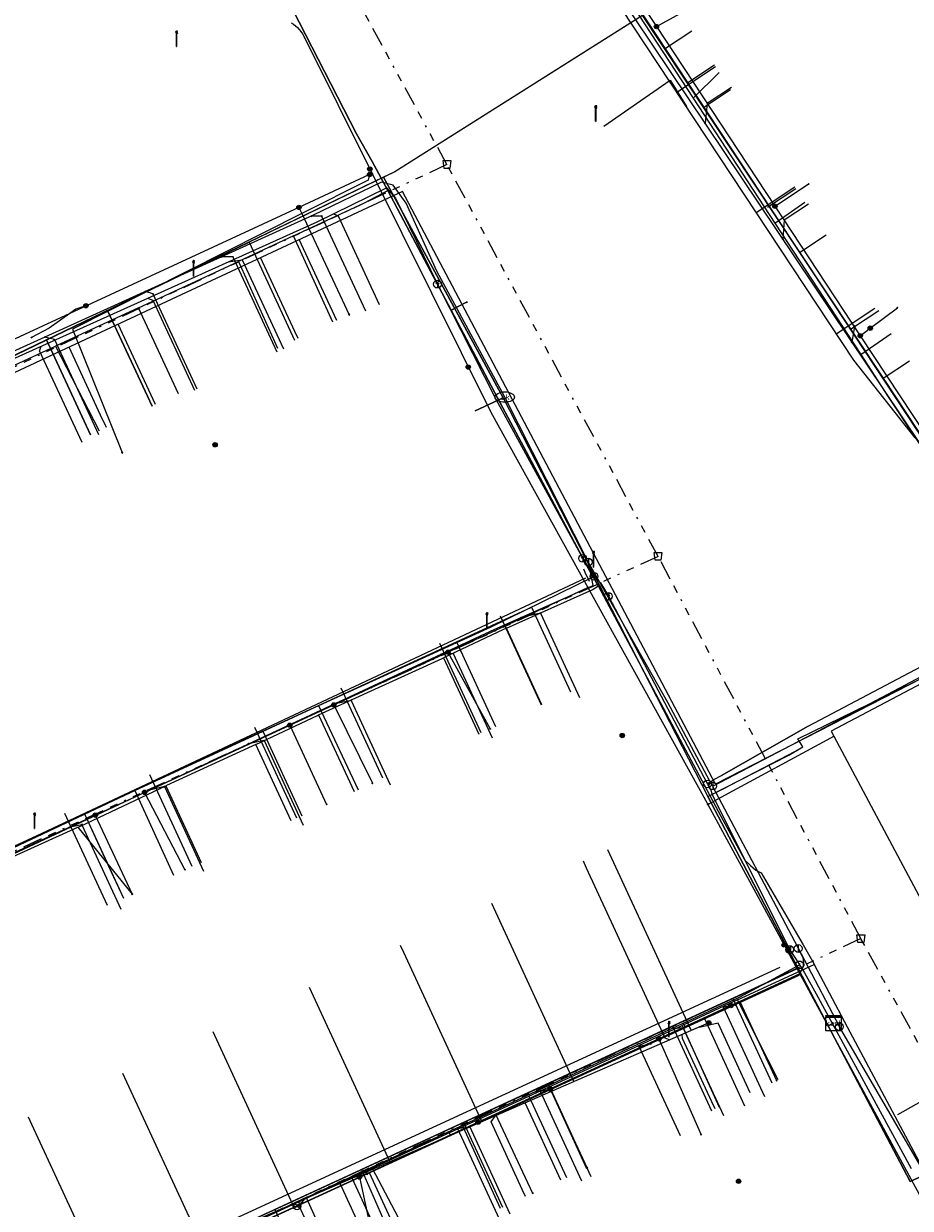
# Model space of a CAD drawing. Header units: metres. Extents: x 154975 to 155642, y 461260 to 461877.
# Tile 47 of 95: x 155279 to 155325, y 461542 to 461603. Entities that reach past the tile are written whole.
import ezdxf
from ezdxf.enums import TextEntityAlignment as Align
from ezdxf.lldxf.tags import DXFTag

# ---------------------------------------------------------------- set-up
doc = ezdxf.new("R2010")
doc.units = ezdxf.units.M
doc.linetypes.add('RI-OVERIG-SO', pattern=[17, 5, -2, 2, -2, 0, -2, 2, -2])
for name, color, linetype, lineweight, true_color in [('B-WE-KL-DATA-G', 3, 'KL-DATA-SO', 18, 0x00ff00), ('B-WE-KL-DATA_HULPSTUK-S', 3, 'Continuous', 18, 0x00ff00), ('B-WE-KL-DATA_KABELBED-G', 3, 'Continuous', 18, 0x00ff00), ('B-WE-KL-DATA_MANTELBUIS-G', 3, 'Continuous', 18, 0x00ff00), ('B-WE-KL-ET_LS-G', 1, 'KL-LS-SO', 18, 0xff0000), ('B-WE-KL-ET_LS-S', 1, 'Continuous', 18, 0xff0000), ('B-WE-KL-ET_LS_HULPSTUK-S', 1, 'Continuous', 18, 0xff0000), ('B-WE-KL-GAS_LD-G', 30, 'KL-GAS_LD-SO', 18, 0xff7f00), ('B-WE-KL-GAS_LD_HULPSTUK-S', 30, 'Continuous', 18, 0xff7f00), ('B-WE-KL-GAS_LD_MANTELBUIS-G', 30, 'Continuous', 18, 0xff7f00), ('B-WE-KL-WATER-G', 5, 'KL-WATER-SO', 18, 0x0000ff), ('B-WE-KL-WATER-S', 5, 'Continuous', 18, 0x0000ff), ('B-WE-KL-WATER_HULPSTUK-S', 5, 'Continuous', 18, 0x0000ff), ('B-WE-RI-VRIJVERVAL-G', 6, 'RI-OVERIG-SO', 18, 0xff00ff), ('B-WE-RI-VRIJVERVAL_HULPSTUK-S', 6, 'Continuous', 18, 0xff00ff), ('V-WE-KL-WATER-G', 5, 'V-KL-WATER-SO', 18, 0x0000ff)]:
    doc.layers.add(name, color=color, linetype=linetype, lineweight=lineweight, true_color=true_color)
doc.layers.add('B-WE-OG-INFO-G', color=7, linetype='Continuous', lineweight=18)
doc.styles.add('NLCS-ISO', font='NLCS-ISO.ttf')
tags = doc.linetypes.add('KL-DATA-SO', pattern='A,4,-1,[101,NLCS.SHX,S=0.5,R=0,X=0,Y=0],-1,4,-1,["D",Standard,S=1,R=0,X=-0.25,Y=-0.5],-1.5', length=12.5).pattern_tags.tags
tags[18] = DXFTag(74, 10)
tags = doc.linetypes.add('KL-GAS_LD-SO', pattern='A,4,-1,[69,NLCS.SHX,S=0.5,R=0,X=0,Y=0],-1,4,-1,["L",Standard,S=1,R=0,X=0.25,Y=-0.5],-2', length=13).pattern_tags.tags
tags[18] = DXFTag(74, 10)
tags = doc.linetypes.add('KL-LS-SO', pattern='A,4,-1,[103,NLCS.SHX,S=0.75,R=0,X=0,Y=0],-1,4,-1,["L",Standard,S=1,R=0,X=0,Y=-0.5],-2', length=13).pattern_tags.tags
tags[18] = DXFTag(74, 10)
doc.linetypes.add('KL-WATER-SO', pattern='A,7,-0.5,[168,NLCS.SHX,S=0.75,R=0,X=0.75,Y=0],-2', length=9.5)
doc.linetypes.add('V-KL-WATER-SO', pattern='A,3.5,[24,NLCS.SHX,S=0.5,R=0,X=0,Y=0],3.5,-0.5,[168,NLCS.SHX,S=0.75,R=0,X=0.75,Y=0],-2', length=9.5)

# ---------------------------------------------------------------- blocks, each defined once
blk = doc.blocks.new('SKL-WTB_HULP_BLAASGAT-SO')
at = {"color": 0, "linetype": 'ByBlock', "lineweight": 18}
for points in [[(0.4, 0.73), (-0.4, 0.09)], [(-0.4, 0.73), (0.4, 0.09)], [(0, 0.41), (0, -0.87)]]:
    blk.add_lwpolyline(points, dxfattribs=at)
blk.add_circle((0, 0), 1, dxfattribs=at)
at = {"color": 0, "linetype": 'ByBlock', "lineweight": 18, "style": 'NLCS-ISO', "flags": 1}
for tag, p in [('TYPE', (1.5, 0)), ('OMSCHRIJVING', (1.5, -3)), ('LABEL', (1.5, -1.5))]:
    blk.add_attdef(tag, p, '', height=1, dxfattribs=at)
blk = doc.blocks.new('SKL-WTB_HULP_T STUK-SO')
at = {"color": 0, "linetype": 'ByBlock', "lineweight": 18}
blk.add_circle((0, 0), 1, dxfattribs=at)
at = {"color": 0, "linetype": 'ByBlock', "lineweight": -2, "style": 'NLCS-ISO'}
blk.add_text('T', height=1, dxfattribs=at).set_placement((0, 0), align=Align.MIDDLE_CENTER)
at = {"color": 0, "linetype": 'ByBlock', "lineweight": 18, "style": 'NLCS-ISO', "flags": 1}
for tag, p in [('TYPE', (1.5, 0)), ('OMSCHRIJVING', (1.5, -3)), ('LABEL', (1.5, -1.5))]:
    blk.add_attdef(tag, p, '', height=1, dxfattribs=at)
blk = doc.blocks.new('SKL-WTB_HULP_MOF-SO')
at = {"linetype": 'ByBlock', "lineweight": 18}
h = blk.add_hatch(color=0, dxfattribs=at)
h.dxf.hatch_style = 1
h.paths.add_polyline_path([(-0.5625, 0, 1), (0.5625, 0, 1)])
at = {"color": 0, "linetype": 'ByBlock', "lineweight": 18}
blk.add_circle((0, 0), 0.5625, dxfattribs=at)
at = {"color": 0, "linetype": 'ByBlock', "lineweight": 18, "style": 'NLCS-ISO', "flags": 1}
for tag, p in [('TYPE', (1.5, 0)), ('OMSCHRIJVING', (1.5, -3)), ('LABEL', (1.5, -1.5))]:
    blk.add_attdef(tag, p, '', height=1, dxfattribs=at)
blk = doc.blocks.new('SKL-WTB_HULP_OVERLENGTE-SO')
at = {"color": 0, "linetype": 'ByBlock', "lineweight": 18}
for centre, radius in [((0, 0), 1), ((-0.42, 0), 0.417), ((0.42, 0), 0.417)]:
    blk.add_circle(centre, radius, dxfattribs=at)
at = {"color": 0, "linetype": 'ByBlock', "lineweight": 18, "style": 'NLCS-ISO', "flags": 1}
for tag, p in [('TYPE', (1.5, 0)), ('OMSCHRIJVING', (1.5, -3)), ('LABEL', (1.5, -1.5))]:
    blk.add_attdef(tag, p, '', height=1, dxfattribs=at)
blk = doc.blocks.new('SKL-WTB_HULP_KAST-SO')
at = {"color": 0, "linetype": 'ByBlock', "lineweight": 18}
for points in [[(-2, 2), (2, 2), (2, 1.68), (-2, 1.68)], [(-2, 1.52), (2, 1.52), (2, -2), (-2, -2)]]:
    blk.add_lwpolyline(points, close=True, dxfattribs=at)
at = {"color": 0, "linetype": 'ByBlock', "lineweight": 18, "style": 'NLCS-ISO'}
blk.add_text('kast', height=1.5, dxfattribs=at).set_placement((0, 0), align=Align.MIDDLE_CENTER)
at = {"color": 0, "linetype": 'ByBlock', "lineweight": 18, "style": 'NLCS-ISO', "flags": 1}
for tag, p in [('TYPE', (2.5, 0)), ('OMSCHRIJVING', (2.5, -3)), ('LABEL', (2.5, -1.5))]:
    blk.add_attdef(tag, p, '', height=1, dxfattribs=at)
blk = doc.blocks.new('SKL-WTB_HULP_OVERIG-SO')
at = {"color": 0, "linetype": 'ByBlock', "lineweight": 18}
for points in [[(-0.14, 0.14), (0.14, -0.14)], [(0.14, 0.14), (-0.14, -0.14)]]:
    blk.add_lwpolyline(points, dxfattribs=at)
at = {"color": 0, "linetype": 'ByBlock', "lineweight": 18, "style": 'NLCS-ISO', "flags": 1}
for tag, p in [('TYPE', (1.5, 0)), ('OMSCHRIJVING', (1.5, -3)), ('LABEL', (1.5, -1.5))]:
    blk.add_attdef(tag, p, '', height=1, dxfattribs=at)
blk = doc.blocks.new('SKL-WTB_HULP_AFSLUITER-SO')
at = {"color": 0, "linetype": 'ByBlock', "lineweight": 18}
blk.add_lwpolyline([(0, 0.8), (0, -0.8)], dxfattribs=at)
blk.add_circle((0, 0), 1, dxfattribs=at)
at = {"color": 0, "linetype": 'ByBlock', "lineweight": 18, "style": 'NLCS-ISO', "flags": 1}
for tag, p in [('TYPE', (1.5, 0)), ('OMSCHRIJVING', (1.5, -3)), ('LABEL', (1.5, -1.5))]:
    blk.add_attdef(tag, p, '', height=1, dxfattribs=at)
blk = doc.blocks.new('SKL-WATER_BRANDKRAAN_BRANDPUT-SO')
at = {"color": 0, "linetype": 'ByBlock', "lineweight": 18}
blk.add_ellipse((0, 0), major_axis=(2.5, 0), ratio=0.54, dxfattribs=at)
at = {"color": 0, "linetype": 'ByBlock', "lineweight": 18, "style": 'NLCS-ISO'}
blk.add_text('bk', height=1.5, dxfattribs=at).set_placement((0.16, 0), align=Align.MIDDLE_CENTER)
blk = doc.blocks.new('SRI-HULP_AFVOER_OPVANG-SO')
at = {"color": 0, "linetype": 'ByBlock', "lineweight": 18}
blk.add_lwpolyline([(-0.75, -1), (-1, 1), (1, 1), (0.75, -1)], close=True, dxfattribs=at)
at = {"color": 0, "linetype": 'ByBlock', "lineweight": 18, "style": 'NLCS-ISO', "flags": 1}
for tag, p in [('TYPE', (1.5, 0)), ('OMSCHRIJVING', (1.5, -3)), ('LABEL', (1.5, -1.5))]:
    blk.add_attdef(tag, p, '', height=1, dxfattribs=at)
blk = doc.blocks.new('SKL-ET_LS_MAST-SO')
for p, q in [((-0.05, 2.07), (0.05, 2.07)), ((-0.05, -2), (0.05, -2))]:
    blk.add_line(p, q)
for points in [[(-0.18, 1.76), (-0.22, 1.76), (-0.22, 1.84), (-0.18, 1.84), (-0.18, 1.79)], [(-0.18, 1.49), (-0.22, 1.49), (-0.22, 1.57), (-0.18, 1.57), (-0.18, 1.52)], [(-0.18, 1.79), (-0.05, 1.79)], [(-0.18, 1.76), (-0.05, 1.76)], [(-0.18, 1.52), (-0.05, 1.52)], [(-0.18, 1.49), (-0.05, 1.49)], [(-0.05, -2), (-0.05, 2.07)], [(0.05, -2), (0.05, 2.07)], [(0.18, 1.92), (0.05, 1.92)], [(0.18, 1.89), (0.05, 1.89)], [(0.18, 1.66), (0.05, 1.66)], [(0.18, 1.63), (0.05, 1.63)], [(0.18, 1.39), (0.05, 1.39)], [(0.18, 1.36), (0.05, 1.36)], [(0.18, 1.89), (0.22, 1.89), (0.22, 1.97), (0.18, 1.97), (0.18, 1.92)], [(0.18, 1.63), (0.22, 1.63), (0.22, 1.71), (0.18, 1.71), (0.18, 1.66)], [(0.18, 1.36), (0.22, 1.36), (0.22, 1.44), (0.18, 1.44), (0.18, 1.39)]]:
    blk.add_lwpolyline(points)

msp = doc.modelspace()

# ---------------------------------------------------------------- linework, layer by layer
at = {"layer": 'B-WE-KL-DATA-G', "ltscale": 0.2, "flags": 128}
for points in [[(155255.784, 461666.532), (155256.284, 461666.914), (155258.532, 461663.088), (155263.712, 461654.329), (155264.898, 461652.383), (155273.637, 461637.844), (155275.517, 461634.756), (155276.607, 461632.819), (155281.376, 461624.97), (155283.991, 461620.633), (155284.994, 461618.875), (155296.188, 461597.049), (155297.008, 461595.617), (155297.808, 461594.129), (155298.642, 461592.555), (155301.078, 461587.941)], [(155297.808, 461594.129), (155297.008, 461595.617), (155296.188, 461597.049), (155284.994, 461618.875), (155283.991, 461620.633), (155281.376, 461624.97), (155276.607, 461632.819), (155275.517, 461634.756)], [(155305.517, 461624.889), (155305.774, 461624.46), (155300.251, 461621.154), (155299.59, 461620.795), (155307.287, 461608.673), (155325.738, 461580.846), (155327.087, 461581.74)], [(155305.517, 461624.889), (155305.774, 461624.46), (155300.251, 461621.154), (155299.59, 461620.795), (155307.287, 461608.673), (155314.093, 461598.41), (155315.483, 461599.331)], [(155305.517, 461624.889), (155305.774, 461624.46), (155300.251, 461621.154), (155299.59, 461620.795), (155307.287, 461608.673), (155319.052, 461590.93), (155320.428, 461591.838)], [(155305.517, 461624.889), (155305.774, 461624.46), (155300.251, 461621.154), (155299.59, 461620.795), (155307.287, 461608.673), (155323.36, 461584.433), (155324.72, 461585.33)], [(155301.223, 461622.319), (155301.481, 461621.89), (155300.251, 461621.154), (155299.59, 461620.795), (155307.287, 461608.673), (155310.949, 461603.15), (155298.167, 461595.084), (155246.643, 461570.207), (155245.513, 461569.662), (155244.26, 461569.081), (155239.338, 461566.575), (155233.707, 461563.79), (155231.495, 461567.665), (155229.814, 461568.582), (155228.072, 461569.105), (155226.053, 461568.861), (155224.946, 461568.605), (155183.293, 461549.415), (155182.25, 461548.544), (155181.605, 461547.561), (155181.475, 461546.528), (155181.63, 461545.443), (155181.94, 461544.047), (155180.599, 461546.294), (155180.744, 461545.282), (155181.088, 461543.735), (155182.721, 461540.621), (155204.266, 461503.368), (155195.128, 461498.12), (155196.73, 461495.33), (155196.296, 461495.081)], [(155301.223, 461622.319), (155301.481, 461621.89), (155300.251, 461621.154), (155299.59, 461620.795), (155307.287, 461608.673), (155310.949, 461603.15), (155298.167, 461595.084), (155246.643, 461570.207), (155245.513, 461569.662), (155244.26, 461569.081), (155241.585, 461567.719), (155250.939, 461547.544), (155253.15, 461548.565), (155252.832, 461549.255)], [(155301.223, 461622.319), (155301.481, 461621.89), (155300.251, 461621.154), (155299.59, 461620.795), (155307.287, 461608.673), (155310.949, 461603.15), (155298.167, 461595.084), (155297.593, 461594.806), (155303.753, 461583.425), (155314.32, 461562.852), (155320.53, 461551.019), (155320.796, 461551.159)], [(155311.72, 461605.039), (155310.145, 461604.135), (155313.566, 461598.892)], [(155313.566, 461598.892), (155314.908, 461600.204)], [(155313.566, 461598.892), (155317.776, 461592.439)], [(155302.31, 461582.753), (155303.753, 461583.425), (155297.593, 461594.806), (155246.643, 461570.207), (155245.513, 461569.662), (155244.26, 461569.081), (155241.585, 461567.719), (155250.939, 461547.544), (155253.15, 461548.565), (155252.832, 461549.255)], [(155292.936, 461591.776), (155296.608, 461593.483), (155297.808, 461594.129)], [(155301.078, 461587.941), (155298.642, 461592.555), (155297.808, 461594.129)], [(155317.776, 461592.439), (155319.32, 461593.51)], [(155317.776, 461592.439), (155322.203, 461585.652)], [(155252.832, 461549.255), (155253.15, 461548.565), (155250.939, 461547.544), (155241.585, 461567.719), (155244.26, 461569.081), (155245.513, 461569.662), (155290.655, 461591.456), (155293.002, 461586.398)], [(155292.936, 461591.776), (155290.11, 461590.462)], [(155294.975, 461587.319), (155292.936, 461591.776)], [(155284.952, 461588.071), (155287.919, 461589.443), (155290.11, 461590.462)], [(155290.11, 461590.462), (155292.118, 461585.994)], [(155301.078, 461587.941), (155301.873, 461588.361)], [(155301.873, 461588.361), (155301.078, 461587.941)], [(155285.648, 461582.992), (155283.343, 461587.926), (155245.513, 461569.662), (155244.26, 461569.081), (155241.585, 461567.719), (155250.939, 461547.544), (155253.15, 461548.565), (155252.832, 461549.255)], [(155284.952, 461588.071), (155280.668, 461586.089)], [(155287.011, 461583.625), (155284.952, 461588.071)], [(155303.927, 461571.536), (155308.386, 461573.526), (155308.659, 461573.723), (155308.145, 461574.638), (155305.223, 461580.145), (155303.461, 461583.429), (155301.078, 461587.941)], [(155301.078, 461587.941), (155303.461, 461583.429)], [(155282.474, 461581.514), (155280.203, 461586.41), (155245.513, 461569.662), (155244.26, 461569.081), (155241.585, 461567.719), (155250.939, 461547.544), (155253.15, 461548.565), (155252.832, 461549.255)], [(155322.203, 461585.652), (155323.78, 461586.746)], [(155274.118, 461583.06), (155280.668, 461586.089)], [(155280.668, 461586.089), (155282.91, 461581.722)], [(155322.203, 461585.652), (155323.626, 461583.47), (155326.308, 461579.431)], [(155320.796, 461551.159), (155320.53, 461551.019), (155314.32, 461562.852), (155318.492, 461564.979), (155319.21, 461565.417), (155318.967, 461565.822), (155326.455, 461569.498), (155355.177, 461584.535), (155357.348, 461580.454)], [(155303.461, 461583.429), (155305.223, 461580.145), (155308.145, 461574.638), (155308.659, 461573.723), (155314.985, 461561.842), (155316.22, 461559.576), (155316.511, 461559.288), (155316.797, 461559.049), (155317.074, 461558.923), (155319.226, 461555.207), (155319.78, 461554.245), (155319.808, 461554.191), (155321.501, 461550.961), (155326.567, 461541.489), (155330.749, 461533.654), (155330.781, 461533.592), (155332.615, 461530.153), (155341.187, 461514.146), (155342.585, 461511.479), (155343.817, 461509.231), (155343.914, 461509.047)], [(155320.796, 461551.159), (155320.53, 461551.019), (155314.32, 461562.852), (155318.492, 461564.979), (155319.21, 461565.417), (155318.967, 461565.822), (155326.455, 461569.498), (155347.74, 461580.642), (155350.042, 461576.376)], [(155320.796, 461551.159), (155320.53, 461551.019), (155314.32, 461562.852), (155318.492, 461564.979), (155319.21, 461565.417), (155318.967, 461565.822), (155326.455, 461569.498), (155345.453, 461579.445), (155347.786, 461575.154)], [(155320.796, 461551.159), (155320.53, 461551.019), (155314.32, 461562.852), (155318.492, 461564.979), (155319.21, 461565.417), (155318.967, 461565.822), (155326.455, 461569.498), (155338.437, 461575.771), (155340.693, 461571.413)], [(155320.796, 461551.159), (155320.53, 461551.019), (155314.32, 461562.852), (155318.492, 461564.979), (155319.21, 461565.417), (155318.967, 461565.822), (155326.455, 461569.498), (155335.271, 461574.114), (155337.521, 461569.775)], [(155252.832, 461549.255), (155253.15, 461548.565), (155305.212, 461572.614), (155307.226, 461568.252)], [(155303.927, 461571.536), (155303.78, 461571.471), (155300.683, 461570.002)], [(155305.756, 461567.578), (155303.927, 461571.536)], [(155252.832, 461549.255), (155253.15, 461548.565), (155301.343, 461570.827), (155303.359, 461566.465)], [(155320.796, 461551.159), (155320.53, 461551.019), (155314.32, 461562.852), (155318.492, 461564.979), (155319.21, 461565.417), (155318.967, 461565.822), (155326.455, 461569.498), (155329.282, 461570.978), (155331.467, 461566.691)], [(155294.24, 461567.071), (155300.618, 461569.971), (155300.683, 461570.002)], [(155300.683, 461570.002), (155302.499, 461566.073)], [(155252.832, 461549.255), (155253.15, 461548.565), (155294.24, 461567.546), (155296.283, 461563.202)], [(155291.008, 461565.544), (155294.173, 461567.04), (155294.24, 461567.071)], [(155294.24, 461567.071), (155296.073, 461563.105)], [(155252.832, 461549.255), (155253.15, 461548.565), (155291.369, 461566.22), (155293.381, 461561.862)], [(155291.008, 461565.544), (155290.807, 461565.449), (155286.393, 461563.414), (155286.353, 461563.396)], [(155292.827, 461561.606), (155291.008, 461565.544)], [(155281.818, 461561.269), (155281.955, 461561.331), (155286.353, 461563.396)], [(155286.353, 461563.396), (155288.173, 461559.456)], [(155252.832, 461549.255), (155253.15, 461548.565), (155284.765, 461563.169), (155286.761, 461558.798)], [(155252.832, 461549.255), (155253.15, 461548.565), (155282.153, 461561.963), (155284.167, 461557.605)], [(155275.658, 461558.49), (155281.818, 461561.269)], [(155281.818, 461561.269), (155284.621, 461557.816)], [(155361.568, 461557.208), (155359.459, 461561.336), (155330.149, 461545.056), (155329.908, 461545.481), (155328.695, 461544.792), (155324.747, 461542.983), (155320.53, 461551.019), (155320.796, 461551.159)], [(155358.479, 461555.681), (155356.498, 461559.692), (155330.149, 461545.056), (155329.908, 461545.481), (155328.695, 461544.792), (155324.747, 461542.983), (155320.53, 461551.019), (155320.796, 461551.159)], [(155320.796, 461551.159), (155320.53, 461551.019), (155324.747, 461542.983), (155328.695, 461544.792), (155329.908, 461545.481), (155330.149, 461545.056), (155348.989, 461555.521), (155351.004, 461551.647)], [(155320.796, 461551.159), (155320.53, 461551.019), (155324.747, 461542.983), (155328.695, 461544.792), (155329.908, 461545.481), (155330.149, 461545.056), (155348.989, 461555.521), (155351.004, 461551.647)], [(155315.842, 461552.356), (155319.808, 461554.191), (155321.501, 461550.961), (155326.567, 461541.489), (155330.749, 461533.654), (155330.781, 461533.592)], [(155320.796, 461551.159), (155320.53, 461551.019), (155318.969, 461553.994), (155267.55, 461530.258), (155269.463, 461525.855)], [(155320.796, 461551.159), (155320.53, 461551.019), (155318.969, 461553.994), (155273.476, 461532.994), (155275.487, 461528.636)], [(155320.796, 461551.159), (155320.53, 461551.019), (155318.969, 461553.994), (155277.157, 461534.693), (155279.045, 461530.278)], [(155320.796, 461551.159), (155320.53, 461551.019), (155318.969, 461553.994), (155283.565, 461537.651), (155285.58, 461533.289)], [(155320.796, 461551.159), (155320.53, 461551.019), (155318.969, 461553.994), (155287.032, 461539.251), (155288.905, 461534.824)], [(155320.796, 461551.159), (155320.53, 461551.019), (155318.969, 461553.994), (155291.983, 461541.536), (155293.994, 461537.178)], [(155320.796, 461551.159), (155320.53, 461551.019), (155318.969, 461553.994), (155296.453, 461543.6), (155298.384, 461539.199)], [(155320.796, 461551.159), (155320.53, 461551.019), (155318.969, 461553.994), (155301.716, 461546.03), (155303.731, 461541.672)], [(155320.796, 461551.159), (155320.53, 461551.019), (155318.969, 461553.994), (155306.063, 461548.036), (155308.054, 461543.668)], [(155320.796, 461551.159), (155320.53, 461551.019), (155318.969, 461553.994), (155312.493, 461551.004), (155314.506, 461546.641)], [(155320.796, 461551.159), (155320.53, 461551.019), (155318.969, 461553.994), (155315.6, 461552.439), (155317.614, 461548.075)], [(155315.842, 461552.356), (155312.999, 461551.041)], [(155317.94, 461548.233), (155315.842, 461552.356)], [(155305.091, 461547.386), (155305.911, 461547.762), (155312.999, 461551.041)], [(155312.999, 461551.041), (155314.908, 461546.833)], [(155342.09, 461546.742), (155340.099, 461550.583), (155330.149, 461545.056), (155329.908, 461545.481), (155328.695, 461544.792), (155324.747, 461542.983), (155320.53, 461551.019), (155320.796, 461551.159)], [(155342.09, 461546.742), (155340.099, 461550.583), (155330.149, 461545.056), (155329.908, 461545.481), (155328.695, 461544.792), (155324.747, 461542.983), (155320.53, 461551.019), (155320.796, 461551.159)], [(155301.682, 461545.822), (155305.091, 461547.386)], [(155305.091, 461547.386), (155307.025, 461543.194)], [(155297.004, 461543.677), (155301.682, 461545.822)], [(155301.682, 461545.822), (155303.597, 461541.611)], [(155293.616, 461542.123), (155297.004, 461543.677)], [(155297.004, 461543.677), (155299.165, 461539.566)], [(155287.33, 461539.239), (155289.703, 461540.328), (155293.616, 461542.123)], [(155293.616, 461542.123), (155295.515, 461537.881)]]:
    msp.add_lwpolyline(points, dxfattribs=at)
at = {"layer": 'B-WE-KL-DATA_KABELBED-G', "ltscale": 0.2, "flags": 128}
for points in [[(155309.515, 461605.835), (155311.662, 461602.579), (155317.777, 461593.305), (155322.18, 461586.626), (155326.933, 461579.419), (155328.486, 461577.063), (155331.679, 461572.217), (155331.767, 461572.083), (155331.767, 461572.083)], [(155310.949, 461603.15), (155308.251, 461601.448)], [(155310.949, 461603.15), (155312.089, 461601.432)], [(155311.662, 461602.579), (155311.662, 461602.579), (155312.897, 461603.254)], [(155292.826, 461602.777), (155292.94, 461602.702), (155293.049, 461602.618), (155293.15, 461602.525), (155293.243, 461602.425), (155293.328, 461602.317), (155293.404, 461602.203), (155293.47, 461602.083), (155296.993, 461594.997)], [(155312.089, 461601.432), (155313.49, 461602.354)], [(155308.251, 461601.448), (155298.167, 461595.084)], [(155312.089, 461601.432), (155314.093, 461598.41)], [(155314.093, 461598.41), (155315.483, 461599.331)], [(155314.093, 461598.41), (155319.052, 461590.93)], [(155296.993, 461594.997), (155296.871, 461594.94), (155293.225, 461593.251), (155288.805, 461591.203), (155281.412, 461587.777), (155255.929, 461575.969), (155239.354, 461568.288), (155239.322, 461568.272)], [(155296.993, 461594.997), (155303.119, 461582.682), (155308.128, 461573.631)], [(155298.167, 461595.084), (155297.593, 461594.806)], [(155296.871, 461594.94), (155296.796, 461594.651), (155293.376, 461592.927), (155281.536, 461586.958), (155284.104, 461580.599)], [(155297.593, 461594.806), (155290.655, 461591.456)], [(155297.593, 461594.806), (155303.753, 461583.425)], [(155317.777, 461593.305), (155318.039, 461593.478), (155319.515, 461594.458)], [(155293.225, 461593.251), (155293.376, 461592.927), (155295.815, 461587.709)], [(155290.655, 461591.456), (155283.343, 461587.926)], [(155290.655, 461591.456), (155293.002, 461586.398)], [(155319.052, 461590.93), (155320.428, 461591.838)], [(155319.052, 461590.93), (155323.36, 461584.433)], [(155282.233, 461588.172), (155281.714, 461587.991), (155281.412, 461587.777), (155280.338, 461587.015), (155279.421, 461586.537)], [(155283.343, 461587.926), (155280.203, 461586.41)], [(155283.343, 461587.926), (155285.648, 461582.992)], [(155322.698, 461587.018), (155324.093, 461588.074)], [(155322.18, 461586.626), (155322.698, 461587.018)], [(155280.203, 461586.41), (155273.904, 461583.369)], [(155280.203, 461586.41), (155282.474, 461581.514)], [(155323.36, 461584.433), (155324.72, 461585.33)], [(155323.36, 461584.433), (155325.738, 461580.846)], [(155303.753, 461583.425), (155302.31, 461582.753)], [(155303.753, 461583.425), (155314.32, 461562.852)], [(155250.15, 461546.847), (155262.481, 461552.543), (155266.347, 461554.329), (155273.736, 461557.743), (155276.448, 461558.996), (155282.72, 461561.893), (155285.262, 461563.068), (155292.749, 461566.527), (155295.019, 461567.575), (155300.91, 461570.297), (155303.16, 461571.336), (155308.128, 461573.631)], [(155308.128, 461573.631), (155314.288, 461562.502), (155314.317, 461562.445)], [(155301.343, 461570.827), (155305.212, 461572.614), (155307.226, 461568.252)], [(155331.766, 461572.083), (155331.594, 461571.992), (155320.671, 461566.221), (155320.81, 461565.96)], [(155294.24, 461567.546), (155301.343, 461570.827)], [(155301.343, 461570.827), (155303.359, 461566.465)], [(155318.831, 461565.186), (155319.21, 461565.417), (155318.967, 461565.822), (155326.455, 461569.498), (155329.282, 461570.978)], [(155300.91, 461570.297), (155303.084, 461566.344)], [(155291.369, 461566.22), (155294.24, 461567.546)], [(155294.24, 461567.546), (155296.283, 461563.202)], [(155295.019, 461567.575), (155297.011, 461563.539)], [(155292.749, 461566.527), (155294.652, 461562.449)], [(155320.81, 461565.96), (155329.588, 461549.531), (155331.468, 461546.013), (155337.363, 461549.289), (155337.389, 461549.303), (155338.384, 461549.856), (155346.757, 461554.508), (155347.42, 461554.877), (155350.436, 461556.552), (155355.474, 461559.351), (155355.988, 461559.637), (155358.446, 461561.003), (155359.495, 461561.586), (155364.123, 461564.157), (155364.832, 461564.551), (155368.221, 461566.434), (155377.962, 461548.381)], [(155284.765, 461563.169), (155290.29, 461565.722)], [(155290.29, 461565.722), (155291.369, 461566.22)], [(155291.369, 461566.22), (155293.381, 461561.862)], [(155314.317, 461562.445), (155315.196, 461562.921), (155320.472, 461565.778), (155320.81, 461565.96)], [(155315.196, 461562.921), (155320.472, 461565.778)], [(155315.105, 461563.252), (155318.831, 461565.186)], [(155314.32, 461562.852), (155315.105, 461563.252)], [(155282.153, 461561.963), (155284.765, 461563.169)], [(155284.765, 461563.169), (155286.761, 461558.798)], [(155285.262, 461563.068), (155287.345, 461559.074)], [(155318.969, 461553.994), (155314.32, 461562.852)], [(155276.343, 461559.279), (155282.153, 461561.963)], [(155282.153, 461561.963), (155283.402, 461559.26)], [(155314.318, 461562.445), (155319.059, 461553.702)], [(155282.72, 461561.893), (155284.622, 461557.815)], [(155283.402, 461559.26), (155284.167, 461557.605)], [(155319.059, 461553.702), (155315.96, 461552.272), (155315.509, 461552.064), (155313.361, 461551.073), (155311.791, 461550.349), (155303.367, 461546.46), (155302.466, 461546.044), (155296.345, 461543.219), (155292.078, 461541.249), (155286.855, 461538.839), (155282.466, 461536.813), (155277.567, 461534.552), (155272.585, 461532.252), (155267.588, 461529.946), (155260.74, 461526.785)], [(155315.6, 461552.439), (155318.969, 461553.994)], [(155320.53, 461551.019), (155318.969, 461553.994)], [(155319.059, 461553.702), (155323.263, 461545.948), (155330.056, 461533.423)], [(155312.493, 461551.004), (155315.6, 461552.439)], [(155315.509, 461552.064), (155315.96, 461552.272), (155317.864, 461548.197)], [(155315.6, 461552.439), (155317.614, 461548.075)], [(155306.063, 461548.036), (155312.493, 461551.004)], [(155312.493, 461551.004), (155314.506, 461546.641)], [(155320.796, 461551.159), (155320.53, 461551.019)], [(155325.682, 461543.412), (155324.747, 461542.983), (155320.53, 461551.019)], [(155311.791, 461550.349), (155313.969, 461545.401)], [(155329.338, 461549.39), (155324.101, 461546.423)], [(155301.716, 461546.03), (155306.063, 461548.036)], [(155306.063, 461548.036), (155308.054, 461543.668)], [(155306.189, 461547.762), (155308.091, 461543.685)], [(155302.466, 461546.044), (155303.367, 461546.46), (155305.277, 461542.386)], [(155296.453, 461543.6), (155301.716, 461546.03)], [(155301.716, 461546.03), (155303.731, 461541.672)], [(155291.983, 461541.536), (155296.453, 461543.6)], [(155296.345, 461543.219), (155297.411, 461538.238)], [(155296.453, 461543.6), (155298.384, 461539.199)]]:
    msp.add_lwpolyline(points, dxfattribs=at)
at = {"layer": 'B-WE-KL-DATA_MANTELBUIS-G', "ltscale": 0.2, "flags": 128}
for points in [[(155284.994, 461618.875), (155296.188, 461597.049)], [(155308.251, 461601.448), (155298.167, 461595.084)], [(155315.196, 461562.921), (155320.472, 461565.778)], [(155315.105, 461563.252), (155318.831, 461565.186)], [(155329.338, 461549.39), (155324.101, 461546.423)]]:
    msp.add_lwpolyline(points, dxfattribs=at)
at = {"layer": 'B-WE-KL-ET_LS-G', "ltscale": 0.2, "flags": 128}
for points in [[(155271.171, 461672.635), (155302.655, 461624.518), (155303.856, 461622.557), (155299.106, 461619.806), (155321.824, 461585.358), (155324.994, 461581.352)], [(155314.713, 461600.499), (155312.709, 461599.179)], [(155308.952, 461597.432), (155312.377, 461599.811), (155313.217, 461598.447), (155313.2, 461598.436)], [(155331.333, 461572.026), (155314.704, 461563.497), (155298.565, 461594.074), (155255.459, 461573.951), (155252.741, 461572.676), (155233.712, 461563.706), (155232.588, 461565.812), (155232.387, 461566.116), (155232.164, 461566.404), (155231.924, 461566.678), (155231.665, 461566.935), (155231.39, 461567.174), (155230.964, 461567.488), (155230.51, 461567.759), (155230.032, 461567.986), (155229.535, 461568.166), (155229.022, 461568.297), (155228.61, 461568.366), (155228.193, 461568.403), (155227.774, 461568.408), (155227.357, 461568.382), (155226.941, 461568.324)], [(155318.804, 461594.293), (155316.801, 461592.975)], [(155295.177, 461587.413), (155293.24, 461591.588)], [(155293.013, 461586.85), (155291.246, 461590.657)], [(155322.929, 461588.038), (155320.928, 461586.716)], [(155285.829, 461583.076), (155283.902, 461587.229)], [(155293.181, 461586.487), (155293.013, 461586.85)], [(155282.994, 461582.533), (155281.365, 461586.044)], [(155283.289, 461581.898), (155282.994, 461582.533)], [(155307.894, 461574.605), (155307.979, 461574.424)], [(155307.979, 461574.424), (155308.191, 461573.971)], [(155309.136, 461560.122), (155313.455, 461550.772)], [(155307.88, 461559.542), (155308.048, 461559.179)], [(155308.048, 461559.179), (155312.103, 461550.401), (155312.355, 461550.293)], [(155303.148, 461557.356), (155307.406, 461548.137)], [(155298.447, 461555.185), (155298.615, 461554.822)], [(155298.615, 461554.822), (155302.66, 461546.069)], [(155293.744, 461553.012), (155297.907, 461543.998)], [(155314.367, 461551.169), (155260.62, 461527.754), (155260.1, 461526.279), (155254.588, 461523.338)], [(155316.502, 461547.568), (155314.849, 461551.161), (155313.871, 461550.931), (155313.863, 461550.949)], [(155288.781, 461550.72), (155288.865, 461550.539)], [(155288.865, 461550.539), (155292.896, 461541.815)], [(155314.518, 461547.093), (155313.01, 461550.36), (155312.997, 461550.572)], [(155284.13, 461548.571), (155288.197, 461539.767)], [(155306.729, 461543.056), (155304.889, 461547.04)], [(155314.686, 461546.73), (155314.518, 461547.093)], [(155279.252, 461546.318), (155279.42, 461545.955)], [(155304.745, 461542.581), (155303.14, 461546.06), (155303.361, 461546.374)], [(155279.42, 461545.955), (155283.186, 461537.804), (155283.4, 461537.679)], [(155297.278, 461538.694), (155295.345, 461542.881)], [(155304.913, 461542.218), (155304.745, 461542.581)], [(155294.889, 461538.142), (155293.228, 461541.741), (155293.529, 461542.09)]]:
    msp.add_lwpolyline(points, dxfattribs=at)
at = {"layer": 'B-WE-KL-GAS_LD-G', "ltscale": 0.2, "flags": 128}
for points in [[(155301.015, 461621.797), (155296.372, 461619.072), (155301.932, 461609.678), (155305.244, 461611.893), (155330.436, 461573.665), (155331.177, 461572.649)], [(155314.658, 461600.582), (155313.237, 461599.646)], [(155232.989, 461564.05), (155234.303, 461564.509), (155240.366, 461567.518), (155240.912, 461567.899), (155264.089, 461578.947), (155294.166, 461592.511), (155297.733, 461594.251), (155298.2, 461593.73), (155300.371, 461589.291), (155303.38, 461583.358), (155307.86, 461575.137), (155308.167, 461574.675)], [(155318.859, 461594.209), (155317.4, 461593.249)], [(155295.005, 461592.92), (155295.246, 461592.821)], [(155295.246, 461592.821), (155297.368, 461588.235)], [(155289.564, 461590.436), (155290.294, 461590.545)], [(155290.294, 461590.545), (155292.422, 461585.946)], [(155285.415, 461588.564), (155285.679, 461588.464)], [(155285.679, 461588.464), (155287.828, 461583.82)], [(155321.671, 461586.966), (155323.132, 461587.933)], [(155279.844, 461585.833), (155279.927, 461586.089)], [(155279.844, 461585.833), (155282.02, 461581.132)], [(155256.761, 461550.237), (155273.973, 461558.087), (155288.153, 461564.761), (155303.139, 461571.604), (155308.444, 461574.21)], [(155308.167, 461574.675), (155308.444, 461574.21)], [(155308.444, 461574.21), (155308.784, 461573.879)], [(155308.784, 461573.879), (155309.186, 461573.186), (155314.103, 461563.843)], [(155314.296, 461563.503), (155314.629, 461563.736), (155315.02, 461563.937), (155319.487, 461566.477), (155331.177, 461572.649)], [(155305.743, 461567.572), (155303.621, 461572.166)], [(155302.631, 461566.134), (155300.498, 461570.751)], [(155297.556, 461563.791), (155295.407, 461568.443)], [(155293.108, 461561.736), (155290.944, 461566.421)], [(155287.709, 461559.242), (155285.527, 461563.965)], [(155314.103, 461563.843), (155314.296, 461563.503)], [(155314.296, 461563.503), (155314.452, 461563.228), (155314.54, 461562.963)], [(155314.54, 461562.963), (155318.537, 461554.956), (155318.876, 461554.44)], [(155283.351, 461557.228), (155281.154, 461561.984)], [(155266.319, 461529.552), (155315.944, 461552.5), (155319.042, 461554.165)], [(155318.876, 461554.44), (155319.042, 461554.165)], [(155319.042, 461554.165), (155319.307, 461553.753)], [(155319.307, 461553.753), (155319.913, 461552.666), (155324.801, 461543.665)], [(155313.042, 461551.158), (155313.125, 461550.978), (155314.124, 461551.438)], [(155314.124, 461551.438), (155316.215, 461546.901)], [(155312.452, 461550.885), (155313.035, 461550.934)], [(155313.035, 461550.934), (155315.125, 461546.399)], [(155305.391, 461547.62), (155306.202, 461547.774)], [(155306.202, 461547.774), (155308.285, 461543.248)], [(155300.945, 461545.564), (155301.027, 461545.384), (155302.027, 461545.843)], [(155302.027, 461545.843), (155304.107, 461541.323)], [(155296.309, 461543.42), (155296.853, 461543.452)], [(155296.853, 461543.452), (155298.93, 461538.938)]]:
    msp.add_lwpolyline(points, dxfattribs=at)
at = {"layer": 'B-WE-KL-GAS_LD_MANTELBUIS-G', "ltscale": 0.2, "flags": 128}
msp.add_lwpolyline([(155319.487, 461566.477), (155315.02, 461563.937)], dxfattribs=at)
at = {"layer": 'B-WE-KL-WATER-G', "ltscale": 0.2, "flags": 128}
for points in [[(155309.612, 461604.4), (155329.862, 461574.184)], [(155314.284, 461598.627), (155315.537, 461599.453)], [(155314.284, 461598.627), (155314.175, 461597.592)], [(155303.841, 461583.461), (155300.335, 461589.954), (155298.761, 461593.469), (155298.09, 461594.403), (155297.488, 461594.551), (155293.921, 461592.823), (155264.018, 461579.242), (155240.475, 461567.949)], [(155318.247, 461592.615), (155319.501, 461593.441)], [(155294.391, 461592.796), (155293.866, 461592.798)], [(155294.391, 461592.796), (155296.654, 461587.905)], [(155318.247, 461592.615), (155318.183, 461591.612)], [(155289.82, 461590.692), (155289.238, 461590.696)], [(155289.82, 461590.692), (155292.087, 461585.791)], [(155285.691, 461588.781), (155285.307, 461588.91)], [(155285.691, 461588.781), (155287.959, 461583.881)], [(155321.881, 461587.106), (155323.133, 461587.932)], [(155321.881, 461587.106), (155321.745, 461586.295)], [(155280.609, 461586.428), (155280.123, 461586.556)], [(155280.609, 461586.428), (155282.876, 461581.528)], [(155308.151, 461574.968), (155303.841, 461583.461)], [(155256.874, 461550.043), (155274.082, 461557.826), (155288.326, 461564.513), (155303.322, 461571.481), (155308.396, 461573.737), (155308.155, 461574.948)], [(155314.552, 461563.384), (155312.246, 461567.706), (155308.151, 461574.968)], [(155308.151, 461574.968), (155308.155, 461574.948)], [(155305.68, 461572.313), (155304.683, 461572.086)], [(155305.68, 461572.313), (155307.691, 461567.955)], [(155314.57, 461563.393), (155319.726, 461566.091), (155331.308, 461572.201)], [(155301.185, 461570.24), (155300.547, 461570.192)], [(155301.185, 461570.24), (155303.197, 461565.881)], [(155295.919, 461567.809), (155295.014, 461567.622)], [(155295.919, 461567.809), (155297.931, 461563.45)], [(155291.424, 461565.735), (155290.616, 461565.578)], [(155291.424, 461565.735), (155293.434, 461561.376)], [(155286.29, 461563.366), (155285.448, 461563.161)], [(155286.29, 461563.366), (155288.302, 461559.007)], [(155314.552, 461563.384), (155314.57, 461563.393)], [(155314.552, 461563.384), (155318.933, 461555.1)], [(155282.025, 461561.397), (155281.422, 461561.272)], [(155282.025, 461561.397), (155284.036, 461557.039)], [(155318.978, 461555.011), (155319.214, 461554.549), (155319.276, 461554.144), (155319.012, 461553.612), (155316.594, 461552.494), (155267.783, 461530.077)], [(155318.933, 461555.1), (155318.978, 461555.011)], [(155318.933, 461555.1), (155321.102, 461550.974)], [(155315.115, 461552.006), (155315.733, 461552.099)], [(155315.115, 461552.006), (155317.247, 461547.376)], [(155325.908, 461542.724), (155321.102, 461550.974)], [(155310.756, 461549.978), (155311.364, 461550.093)], [(155310.756, 461549.978), (155312.881, 461545.365)], [(155305.672, 461547.657), (155306.286, 461547.76)], [(155305.672, 461547.657), (155307.805, 461543.026)], [(155301.397, 461545.727), (155302.022, 461545.803)], [(155301.397, 461545.727), (155303.545, 461541.064)], [(155295.954, 461543.177), (155296.743, 461543.378)], [(155295.954, 461543.177), (155298.086, 461538.549)]]:
    msp.add_lwpolyline(points, dxfattribs=at)
at = {"layer": 'B-WE-OG-INFO-G', "ltscale": 0.2, "flags": 128}
msp.add_lwpolyline([(155296.185, 461597.05), (155284.995, 461618.875)], dxfattribs=at)
at = {"layer": 'B-WE-RI-VRIJVERVAL-G', "ltscale": 0.2, "flags": 128}
for points in [[(155300.86, 461595.46), (155278.49, 461636.5)], [(155300.86, 461595.46), (155231.52, 461563.03)], [(155311.75, 461575.24), (155300.86, 461595.46)], [(155311.75, 461575.24), (155253.86, 461548.72)], [(155322.21, 461555.52), (155311.75, 461575.24)], [(155322.21, 461555.52), (155264.38, 461528.53)], [(155333.2, 461535.53), (155322.21, 461555.52)]]:
    msp.add_lwpolyline(points, dxfattribs=at)
at = {"layer": 'V-WE-KL-WATER-G', "ltscale": 0.2, "flags": 128}
for points in [[(155308.008, 461574.117), (155256.995, 461550.161)], [(155261.587, 461528.01), (155318.05, 461554.04)]]:
    msp.add_lwpolyline(points, dxfattribs=at)

# ---------------------------------------------------------------- block references
at = {"layer": 'B-WE-KL-DATA_HULPSTUK-S', "xscale": 0.2, "yscale": 0.2, "zscale": 0.2}
for name, p in [('SKL-WTB_HULP_MOF-SO', (155311.662, 461602.579)), ('SKL-WTB_HULP_OVERIG-SO', (155311.662, 461602.579)), ('SKL-WTB_HULP_MOF-SO', (155296.871, 461594.94)), ('SKL-WTB_HULP_MOF-SO', (155296.88, 461595.224)), ('SKL-WTB_HULP_OVERIG-SO', (155296.871, 461594.94)), ('SKL-WTB_HULP_OVERIG-SO', (155296.993, 461594.997)), ('SKL-WTB_HULP_OVERIG-SO', (155296.993, 461594.997)), ('SKL-WTB_HULP_OVERIG-SO', (155296.993, 461594.997)), ('SKL-WTB_HULP_OVERIG-SO', (155319.515, 461594.458)), ('SKL-WTB_HULP_MOF-SO', (155293.225, 461593.251)), ('SKL-WTB_HULP_OVERIG-SO', (155293.225, 461593.251)), ('SKL-WTB_HULP_MOF-SO', (155317.777, 461593.305)), ('SKL-WTB_HULP_OVERIG-SO', (155317.777, 461593.305)), ('SKL-WTB_HULP_MOF-SO', (155282.233, 461588.172)), ('SKL-WTB_HULP_OVERIG-SO', (155301.873, 461588.361)), ('SKL-WTB_HULP_OVERIG-SO', (155282.233, 461588.172)), ('SKL-WTB_HULP_OVERIG-SO', (155295.815, 461587.709)), ('SKL-WTB_HULP_OVERIG-SO', (155324.093, 461588.074)), ('SKL-WTB_HULP_MOF-SO', (155322.698, 461587.018)), ('SKL-WTB_HULP_OVERIG-SO', (155322.698, 461587.018)), ('SKL-WTB_HULP_OVERIG-SO', (155322.698, 461587.018)), ('SKL-WTB_HULP_OVERIG-SO', (155279.421, 461586.537)), ('SKL-WTB_HULP_MOF-SO', (155322.18, 461586.626)), ('SKL-WTB_HULP_OVERIG-SO', (155322.18, 461586.626)), ('SKL-WTB_HULP_MOF-SO', (155301.96, 461585.011)), ('SKL-WTB_HULP_OVERIG-SO', (155303.461, 461583.429)), ('SKL-WTB_HULP_MOF-SO', (155288.9, 461581)), ('SKL-WTB_HULP_OVERIG-SO', (155284.104, 461580.599)), ('SKL-WTB_HULP_OVERIG-SO', (155308.128, 461573.631)), ('SKL-WTB_HULP_OVERIG-SO', (155308.128, 461573.631)), ('SKL-WTB_HULP_OVERIG-SO', (155308.128, 461573.631)), ('SKL-WTB_HULP_MOF-SO', (155300.91, 461570.297)), ('SKL-WTB_HULP_OVERIG-SO', (155300.91, 461570.297)), ('SKL-WTB_HULP_MOF-SO', (155295.019, 461567.575)), ('SKL-WTB_HULP_OVERIG-SO', (155295.019, 461567.575)), ('SKL-WTB_HULP_MOF-SO', (155292.749, 461566.527)), ('SKL-WTB_HULP_OVERIG-SO', (155292.749, 461566.527)), ('SKL-WTB_HULP_OVERIG-SO', (155303.084, 461566.344)), ('SKL-WTB_HULP_MOF-SO', (155309.9, 461566)), ('SKL-WTB_HULP_OVERIG-SO', (155320.81, 461565.96)), ('SKL-WTB_HULP_OVERIG-SO', (155320.81, 461565.96)), ('SKL-WTB_HULP_OVERIG-SO', (155320.81, 461565.96)), ('SKL-WTB_HULP_MOF-SO', (155285.262, 461563.068)), ('SKL-WTB_HULP_OVERIG-SO', (155297.011, 461563.539)), ('SKL-WTB_HULP_OVERIG-SO', (155285.262, 461563.068)), ('SKL-WTB_HULP_MOF-SO', (155282.72, 461561.893)), ('SKL-WTB_HULP_OVERIG-SO', (155294.652, 461562.449)), ('SKL-WTB_HULP_OVERIG-SO', (155314.317, 461562.445)), ('SKL-WTB_HULP_OVERIG-SO', (155314.317, 461562.445)), ('SKL-WTB_HULP_OVERIG-SO', (155314.318, 461562.445)), ('SKL-WTB_HULP_OVERIG-SO', (155282.72, 461561.893)), ('SKL-WTB_HULP_OVERIG-SO', (155287.345, 461559.074)), ('SKL-WTB_HULP_OVERIG-SO', (155284.622, 461557.815)), ('SKL-WTB_HULP_MOF-SO', (155318.248, 461555.197)), ('SKL-WTB_HULP_OVERIG-SO', (155319.059, 461553.702)), ('SKL-WTB_HULP_OVERIG-SO', (155319.059, 461553.702)), ('SKL-WTB_HULP_OVERIG-SO', (155319.059, 461553.702)), ('SKL-WTB_HULP_MOF-SO', (155315.509, 461552.064)), ('SKL-WTB_HULP_OVERIG-SO', (155315.509, 461552.064)), ('SKL-WTB_HULP_KAST-SO', (155320.796, 461551.159)), ('SKL-WTB_HULP_MOF-SO', (155311.791, 461550.349)), ('SKL-WTB_HULP_OVERIG-SO', (155311.792, 461550.349)), ('SKL-WTB_HULP_OVERIG-SO', (155317.864, 461548.197)), ('SKL-WTB_HULP_MOF-SO', (155306.189, 461547.762)), ('SKL-WTB_HULP_OVERIG-SO', (155306.189, 461547.762)), ('SKL-WTB_HULP_MOF-SO', (155302.466, 461546.044)), ('SKL-WTB_HULP_OVERIG-SO', (155302.466, 461546.044)), ('SKL-WTB_HULP_OVERIG-SO', (155313.969, 461545.401)), ('SKL-WTB_HULP_OVERIG-SO', (155308.091, 461543.685)), ('SKL-WTB_HULP_MOF-SO', (155296.345, 461543.219)), ('SKL-WTB_HULP_OVERIG-SO', (155296.345, 461543.219)), ('SKL-WTB_HULP_MOF-SO', (155315.9, 461543)), ('SKL-WTB_HULP_OVERIG-SO', (155305.277, 461542.386)), ('SKL-WTB_HULP_OVERLENGTE-SO', (155293.125, 461541.733))]:
    msp.add_blockref(name, p, dxfattribs=at)
at = {"layer": 'B-WE-KL-ET_LS-S', "xscale": 0.2, "yscale": 0.2, "zscale": 0.2}
for p in [(155286.92, 461601.95), (155308.539, 461598.09), (155287.796, 461590.104), (155308.425, 461575.093), (155302.93, 461571.929), (155279.588, 461561.605), (155312.318, 461550.85)]:
    msp.add_blockref('SKL-ET_LS_MAST-SO', p, dxfattribs=at)
at = {"layer": 'B-WE-KL-ET_LS_HULPSTUK-S', "xscale": 0.2, "yscale": 0.2, "zscale": 0.2}
msp.add_blockref('SKL-WTB_HULP_MOF-SO', (155314.367, 461551.169), dxfattribs=at)
at = {"layer": 'B-WE-KL-GAS_LD_HULPSTUK-S', "xscale": 0.2, "yscale": 0.2, "zscale": 0.2}
for name, p in [('SKL-WTB_HULP_BLAASGAT-SO', (155300.371, 461589.291)), ('SKL-WTB_HULP_BLAASGAT-SO', (155307.86, 461575.137)), ('SKL-WTB_HULP_T STUK-SO', (155308.444, 461574.21)), ('SKL-WTB_HULP_BLAASGAT-SO', (155309.186, 461573.186)), ('SKL-WTB_HULP_T STUK-SO', (155314.296, 461563.503)), ('SKL-WTB_HULP_BLAASGAT-SO', (155318.537, 461554.956)), ('SKL-WTB_HULP_T STUK-SO', (155319.042, 461554.165))]:
    msp.add_blockref(name, p, dxfattribs=at)
at = {"layer": 'B-WE-KL-WATER-S', "xscale": 0.2, "yscale": 0.2, "zscale": 0.2}
msp.add_blockref('SKL-WATER_BRANDKRAAN_BRANDPUT-SO', (155303.841, 461583.461), dxfattribs=at)
at = {"layer": 'B-WE-KL-WATER_HULPSTUK-S', "xscale": 0.2, "yscale": 0.2, "zscale": 0.2}
for name, p in [('SKL-WTB_HULP_OVERIG-SO', (155314.284, 461598.627)), ('SKL-WTB_HULP_OVERIG-SO', (155314.175, 461597.592)), ('SKL-WTB_HULP_OVERIG-SO', (155293.866, 461592.798)), ('SKL-WTB_HULP_OVERIG-SO', (155294.391, 461592.796)), ('SKL-WTB_HULP_OVERIG-SO', (155318.247, 461592.615)), ('SKL-WTB_HULP_OVERIG-SO', (155318.183, 461591.612)), ('SKL-WTB_HULP_OVERIG-SO', (155289.238, 461590.696)), ('SKL-WTB_HULP_OVERIG-SO', (155289.82, 461590.692)), ('SKL-WTB_HULP_OVERIG-SO', (155285.307, 461588.91)), ('SKL-WTB_HULP_OVERIG-SO', (155285.691, 461588.781)), ('SKL-WTB_HULP_OVERIG-SO', (155321.881, 461587.106)), ('SKL-WTB_HULP_OVERIG-SO', (155280.123, 461586.556)), ('SKL-WTB_HULP_OVERIG-SO', (155280.609, 461586.428)), ('SKL-WTB_HULP_OVERIG-SO', (155321.745, 461586.295)), ('SKL-WTB_HULP_AFSLUITER-SO', (155308.155, 461574.948)), ('SKL-WTB_HULP_OVERIG-SO', (155304.683, 461572.086)), ('SKL-WTB_HULP_OVERIG-SO', (155305.68, 461572.313)), ('SKL-WTB_HULP_OVERIG-SO', (155300.547, 461570.192)), ('SKL-WTB_HULP_OVERIG-SO', (155301.185, 461570.24)), ('SKL-WTB_HULP_OVERIG-SO', (155295.014, 461567.622)), ('SKL-WTB_HULP_OVERIG-SO', (155295.919, 461567.809)), ('SKL-WTB_HULP_OVERIG-SO', (155291.424, 461565.735)), ('SKL-WTB_HULP_OVERIG-SO', (155290.616, 461565.578)), ('SKL-WTB_HULP_OVERIG-SO', (155285.448, 461563.161)), ('SKL-WTB_HULP_OVERIG-SO', (155286.29, 461563.366)), ('SKL-WTB_HULP_AFSLUITER-SO', (155314.57, 461563.393)), ('SKL-WTB_HULP_OVERIG-SO', (155282.025, 461561.397)), ('SKL-WTB_HULP_OVERIG-SO', (155281.422, 461561.272)), ('SKL-WTB_HULP_AFSLUITER-SO', (155318.978, 461555.011)), ('SKL-WTB_HULP_OVERIG-SO', (155315.115, 461552.006)), ('SKL-WTB_HULP_OVERIG-SO', (155315.733, 461552.099)), ('SKL-WTB_HULP_AFSLUITER-SO', (155321.102, 461550.974)), ('SKL-WTB_HULP_OVERIG-SO', (155310.756, 461549.978)), ('SKL-WTB_HULP_OVERIG-SO', (155311.364, 461550.093)), ('SKL-WTB_HULP_OVERIG-SO', (155305.672, 461547.657)), ('SKL-WTB_HULP_OVERIG-SO', (155306.286, 461547.76)), ('SKL-WTB_HULP_OVERIG-SO', (155301.397, 461545.727)), ('SKL-WTB_HULP_OVERIG-SO', (155302.022, 461545.803)), ('SKL-WTB_HULP_OVERIG-SO', (155295.954, 461543.177)), ('SKL-WTB_HULP_OVERIG-SO', (155296.743, 461543.378))]:
    msp.add_blockref(name, p, dxfattribs=at)
at = {"layer": 'B-WE-RI-VRIJVERVAL_HULPSTUK-S', "xscale": 0.2, "yscale": 0.2, "zscale": 0.2}
for p in [(155300.86, 461595.46), (155311.75, 461575.24), (155322.21, 461555.52)]:
    msp.add_blockref('SRI-HULP_AFVOER_OPVANG-SO', p, dxfattribs=at)

doc.saveas('drawing.dxf')
